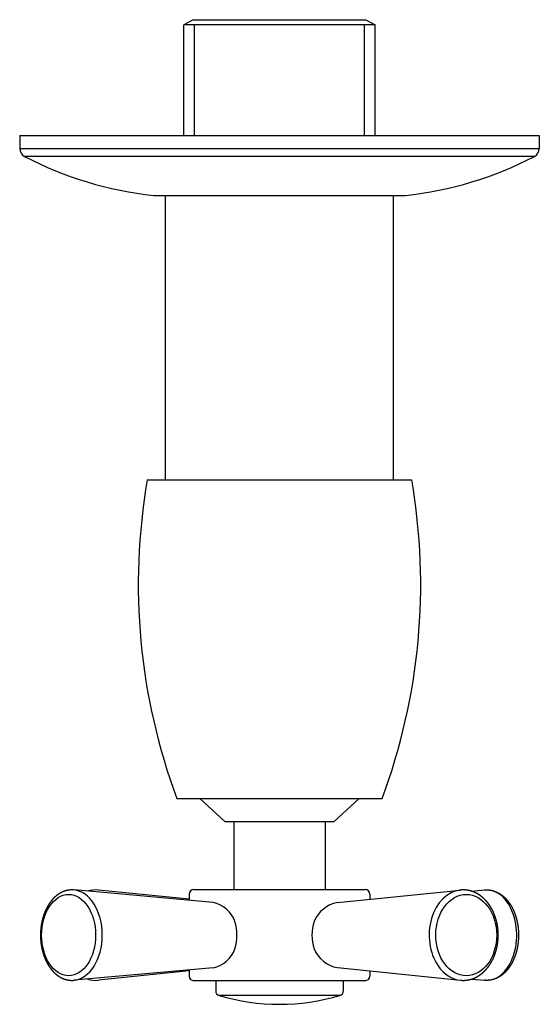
# Model space of a CAD drawing. Header units: millimetres. Extents: x -0.029 to 0.029, y -0.095 to 0.013.
import ezdxf

# ---------------------------------------------------------------- set-up
doc = ezdxf.new("R2010")
doc.units = ezdxf.units.MM
doc.layers.add('BLOCKS', color=3, linetype='Continuous')

msp = doc.modelspace()

# ---------------------------------------------------------------- linework, layer by layer
at = {"layer": 'BLOCKS'}
for p, q in [((-0.009477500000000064, 0.01272809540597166), (-0.01047750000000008, 0.01215074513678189)), ((-0.01047750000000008, 0), (-0.01047750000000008, 0.01215074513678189)), ((0.01047749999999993, 0.01215074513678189), (-0.01047750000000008, 0.01215074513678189)), ((-0.009477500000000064, 0.01272809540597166), (0.009477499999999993, 0.01272809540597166)), ((-0.00931500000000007, 0), (-0.00931500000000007, 0.01215074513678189)), ((0.009314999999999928, 0), (0.009314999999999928, 0.01215074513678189)), ((0.009477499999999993, 0.01272809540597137), (0.01047749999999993, 0.01215074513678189)), ((0.01047749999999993, 0), (0.01047749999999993, 0.01215074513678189)), ((-0.02850000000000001, 0), (-0.02850000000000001, -0.001398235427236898)), ((-0.02850000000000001, 0), (0, 0)), ((0, 0), (0.02850000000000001, 0)), ((0.02850000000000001, 0), (0.02850000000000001, -0.001398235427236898)), ((-0.02850000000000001, -0.001398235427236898), (0, -0.001398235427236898)), ((0, -0.001398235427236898), (0.02850000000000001, -0.001398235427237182)), ((0, -0.002285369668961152), (-0.0279615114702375, -0.002285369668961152)), ((0.02796151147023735, -0.002285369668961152), (0, -0.002285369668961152)), ((-0.01380378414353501, -0.006567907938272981), (0, -0.006567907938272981)), ((-0.01375, -0.006570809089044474), (0.01375, -0.006570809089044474)), ((-0.0125, -0.03777190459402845), (-0.0125, -0.006570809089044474)), ((0, -0.006567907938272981), (0.01380378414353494, -0.006567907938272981)), ((0.0125, -0.03777190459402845), (0.0125, -0.006570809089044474)), ((-0.01450000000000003, -0.03777190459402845), (0.01450000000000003, -0.03777190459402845)), ((-0.01125, -0.07277190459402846), (0.01125, -0.07277190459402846)), ((-0.006000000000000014, -0.07527190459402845), (-0.00875, -0.07277190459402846)), ((0.006000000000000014, -0.07527190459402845), (0.00875, -0.07277190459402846)), ((-0.006000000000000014, -0.07527190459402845), (0.006000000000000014, -0.07527190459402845)), ((-0.005000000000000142, -0.07527190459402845), (-0.005000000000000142, -0.08275190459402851)), ((0.005, -0.07527190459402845), (0.005, -0.08275190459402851)), ((-0.007268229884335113, -0.08417740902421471), (-0.02253793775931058, -0.08279685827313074)), ((-0.009900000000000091, -0.08381924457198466), (-0.01984697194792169, -0.0828024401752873)), ((-0.00940000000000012, -0.08275190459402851), (0.009399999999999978, -0.08275190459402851)), ((0.006355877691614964, -0.08418153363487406), (0.01984697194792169, -0.0828024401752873)), ((0.02107142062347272, -0.08292944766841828), (0.02253793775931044, -0.08279685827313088)), ((-0.009900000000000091, -0.08325190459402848), (-0.009900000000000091, -0.08393946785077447)), ((0.009899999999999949, -0.08325190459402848), (0.009899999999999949, -0.08381924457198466)), ((-0.007268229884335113, -0.09132640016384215), (-0.02253793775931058, -0.09270695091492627)), ((-0.009900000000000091, -0.09168456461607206), (-0.01984697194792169, -0.09270136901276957)), ((-0.009900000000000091, -0.0915643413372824), (-0.009900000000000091, -0.09225190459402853)), ((0.006355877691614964, -0.09132227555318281), (0.01984697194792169, -0.09270136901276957)), ((0.009899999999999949, -0.09168456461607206), (0.009899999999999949, -0.09225190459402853)), ((0.009399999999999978, -0.0927519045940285), (-0.00940000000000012, -0.0927519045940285)), ((-0.007000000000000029, -0.0927519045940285), (-0.007000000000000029, -0.09388421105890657)), ((0.007000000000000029, -0.0927519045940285), (0.007000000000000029, -0.09388421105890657)), ((0.02107142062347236, -0.09257436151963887), (0.02253793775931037, -0.09270695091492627)), ((0, -0.09436670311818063), (-0.00663115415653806, -0.09436670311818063)), ((0.00663115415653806, -0.09436670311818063), (0, -0.09436670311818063))]:
    msp.add_line(p, q, dxfattribs=at)
for centre, radius, start, end in [((-0.0275, -0.001398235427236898), 0.001, 180, 242.5153170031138), ((0.0275, -0.001398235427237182), 0.001, 297.4846829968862, 0), ((-0.009501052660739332, 0.03319999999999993), 0.04, 242.5153170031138, 263.8248431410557), ((0.009501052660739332, 0.03319999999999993), 0.04, 276.1751568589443, 297.4846829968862), ((-0.01375, -0.006070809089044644), 0.0005, 263.8248431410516, 270), ((0.01375, -0.006070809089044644), 0.0005, 270, 276.1751568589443), ((0.05176984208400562, -0.04926916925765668), 0.06725978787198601, 170.1576296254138, 200.452589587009), ((-0.05176984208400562, -0.04926916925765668), 0.06725978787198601, 339.547410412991, 9.842370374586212), ((-0.02015089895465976, -0.08582932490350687), 0.003042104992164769, 84.26619576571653, 107.6117816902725), ((-0.00940000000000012, -0.08325190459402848), 0.0005, 90, 180), ((0.009399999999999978, -0.08325190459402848), 0.0005, 0, 90), ((-0.007933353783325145, -0.08735140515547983), 0.003242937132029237, 20.03398354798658, 78.16469223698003), ((0.006964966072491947, -0.08754062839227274), 0.003413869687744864, 100.2774997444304, 157.6135101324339), ((-0.007933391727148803, -0.0881523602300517), 0.003242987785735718, 281.8358051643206, 339.9655190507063), ((0.006964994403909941, -0.0879631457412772), 0.003413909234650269, 202.3868527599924, 259.7221373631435), ((-0.02015127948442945, -0.08968179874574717), 0.003034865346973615, 252.3531572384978, 275.7547486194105), ((-0.00940000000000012, -0.09225190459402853), 0.0005, 180, 270), ((0.009399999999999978, -0.09225190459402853), 0.0005, 270, 0), ((-0.006499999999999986, -0.09388421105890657), 0.0005, 180, 254.7929265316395), ((0.006499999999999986, -0.09388421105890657), 0.0005, 285.2070734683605, 0), ((-7.105427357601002e-17, -0.07237837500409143), 0.02296647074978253, 253.2179443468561, 286.7820556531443)]:
    msp.add_arc(centre, radius, start, end, dxfattribs=at)
for centre, major_axis, ratio, start_param, end_param in [((-0.02273481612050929, -0.0877519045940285), (1.237820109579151e-17, -0.004963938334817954), 0.6629248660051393, 0.05986413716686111, 3.081728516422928), ((0.02013057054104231, -0.0877519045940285), (-1.883800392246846e-18, -0.004963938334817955), 0.7486859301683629, 3.217976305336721, 5.455260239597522), ((0.02273481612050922, -0.0877519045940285), (-2.155870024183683e-17, -0.004963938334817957), 0.662924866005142, 0.8730590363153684, 3.20145679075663), ((-0.02313439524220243, -0.0877519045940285), (1.113422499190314e-17, -0.004465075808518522), 0.6629248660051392, 1.570796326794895, 7.853981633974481), ((0.0204843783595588, -0.0877519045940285), (-1.694483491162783e-18, -0.004465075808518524), 0.7486859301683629, 1.570796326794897, 7.853981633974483), ((-0.007012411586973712, -0.08775190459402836), (8.839913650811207e-18, -0.00354500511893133), 0.6629248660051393, 1.130328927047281, 2.011263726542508), ((0.006209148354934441, -0.0877519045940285), (-1.345319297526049e-18, -0.00354500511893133), 0.7486859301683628, 4.271921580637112, 5.152856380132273), ((0.02013057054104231, -0.0877519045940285), (-1.883800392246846e-18, -0.004963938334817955), 0.7486859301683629, 5.455260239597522, 6.206801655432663), ((0.02273481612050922, -0.0877519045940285), (-2.155870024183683e-17, -0.004963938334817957), 0.662924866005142, 6.223321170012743, 7.156244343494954)]:
    msp.add_ellipse(centre, major_axis=major_axis, ratio=ratio, start_param=start_param, end_param=end_param, dxfattribs=at)
for points, knots in [([(-0.02253793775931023, -0.08279685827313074), (-0.02264401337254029, -0.08278956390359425), (-0.02275025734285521, -0.0827868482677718), (-0.02285651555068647, -0.08278871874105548), (-0.02296263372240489, -0.08279517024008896), (-0.0230684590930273, -0.08280618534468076), (-0.02317384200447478, -0.08282173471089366), (-0.0232786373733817, -0.08284177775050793), (-0.02338270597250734, -0.0828662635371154), (-0.0234859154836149, -0.08289513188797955), (-0.02358814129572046, -0.08292831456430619), (-0.02369235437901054, -0.08296695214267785), (-0.02379528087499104, -0.08301000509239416), (-0.02389681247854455, -0.08305738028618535), (-0.02399685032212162, -0.08310898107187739), (-0.02409530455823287, -0.08316470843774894), (-0.02419209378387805, -0.08322446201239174), (-0.02428714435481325, -0.08328814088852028), (-0.02438038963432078, -0.08335564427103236), (-0.02447176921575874, -0.08342687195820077), (-0.02456122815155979, -0.08350172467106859), (-0.02465579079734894, -0.08358667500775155), (-0.02474798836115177, -0.08367563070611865), (-0.02483776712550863, -0.08376847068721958), (-0.02492507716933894, -0.08386507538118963), (-0.02500987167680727, -0.08396532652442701), (-0.0250921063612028, -0.08406910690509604), (-0.02517173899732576, -0.08417630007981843), (-0.02524872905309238, -0.08428679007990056), (-0.02532303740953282, -0.08440046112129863), (-0.02539462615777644, -0.08451719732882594), (-0.02545978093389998, -0.08463028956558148), (-0.02552244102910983, -0.08474591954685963), (-0.02558257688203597, -0.08486398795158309), (-0.02564015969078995, -0.08498439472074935), (-0.02569516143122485, -0.08510703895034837), (-0.02574755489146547, -0.08523181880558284), (-0.02579731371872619, -0.08535863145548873), (-0.02584441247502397, -0.08548737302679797), (-0.0258888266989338, -0.08561793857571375), (-0.02593053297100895, -0.08575022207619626), (-0.02596950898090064, -0.08588411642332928), (-0.02600588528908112, -0.08602010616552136), (-0.02603946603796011, -0.08615750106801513), (-0.02607023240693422, -0.08629618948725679), (-0.02609816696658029, -0.0864360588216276), (-0.02612325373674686, -0.08657699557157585), (-0.02614547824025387, -0.08671888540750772), (-0.02616482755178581, -0.0868616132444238), (-0.02618129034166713, -0.08700506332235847), (-0.02619485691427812, -0.08714911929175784), (-0.02620551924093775, -0.08729366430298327), (-0.02621327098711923, -0.0874385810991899), (-0.02621842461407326, -0.0875979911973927), (-0.02622005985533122, -0.087757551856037), (-0.02621817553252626, -0.08791710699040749), (-0.02621277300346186, -0.08807650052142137), (-0.02620385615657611, -0.08823557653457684), (-0.02619143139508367, -0.08839417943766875), (-0.02617550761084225, -0.08855215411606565), (-0.02615609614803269, -0.08870934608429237), (-0.0261332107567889, -0.08886560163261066), (-0.02610686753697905, -0.08902076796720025), (-0.02607705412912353, -0.08917484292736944), (-0.02604381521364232, -0.08932752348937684), (-0.02600717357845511, -0.08947865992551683), (-0.02596715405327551, -0.08962810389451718), (-0.02592378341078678, -0.0897757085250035), (-0.02587709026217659, -0.08992132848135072), (-0.02582710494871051, -0.09006482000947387), (-0.02577385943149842, -0.09020604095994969), (-0.0257173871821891, -0.09034485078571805), (-0.02565772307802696, -0.090481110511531), (-0.02560072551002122, -0.09060269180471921), (-0.02554114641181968, -0.09072194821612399), (-0.02547901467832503, -0.09083877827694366), (-0.02541435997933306, -0.0909530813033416), (-0.02534721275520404, -0.09106475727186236), (-0.02527760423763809, -0.09117370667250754), (-0.02520556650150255, -0.09127983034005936), (-0.02513113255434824, -0.09138302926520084), (-0.0250543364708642, -0.091483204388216), (-0.02497521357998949, -0.091580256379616), (-0.02489380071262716, -0.09167408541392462), (-0.02480370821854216, -0.09177130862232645), (-0.02471106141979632, -0.09186455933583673), (-0.0246159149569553, -0.09195370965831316), (-0.02451832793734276, -0.09203862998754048), (-0.02441836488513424, -0.09211918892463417), (-0.02431609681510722, -0.09219525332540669), (-0.02421160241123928, -0.09226668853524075), (-0.02410496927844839, -0.09233335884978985), (-0.02399629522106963, -0.09239512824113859), (-0.02388568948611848, -0.09245186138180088), (-0.02378156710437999, -0.09249982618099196), (-0.02367599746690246, -0.09254324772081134), (-0.02356909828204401, -0.09258202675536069), (-0.02346099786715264, -0.09261606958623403), (-0.02335183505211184, -0.09264528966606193), (-0.02324175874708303, -0.09266960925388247), (-0.02313092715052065, -0.09268896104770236), (-0.02301950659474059, -0.09270328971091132), (-0.02290767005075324, -0.09271255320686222), (-0.02279559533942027, -0.09271672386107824), (-0.02270963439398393, -0.09271646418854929), (-0.02262372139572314, -0.09271320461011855), (-0.02253793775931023, -0.09270695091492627)], [3.08172851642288, 3.08172851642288, 3.110342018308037, 3.138955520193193, 3.167569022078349, 3.196182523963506, 3.224796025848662, 3.253409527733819, 3.282023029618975, 3.310636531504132, 3.339250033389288, 3.367863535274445, 3.397355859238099, 3.426848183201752, 3.456340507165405, 3.485832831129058, 3.515325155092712, 3.544817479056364, 3.574309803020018, 3.603802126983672, 3.633294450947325, 3.662786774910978, 3.694693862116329, 3.726600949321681, 3.758508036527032, 3.790415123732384, 3.822322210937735, 3.854229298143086, 3.886136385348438, 3.91804347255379, 3.949950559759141, 3.981857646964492, 4.012026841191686, 4.042196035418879, 4.072365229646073, 4.102534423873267, 4.13270361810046, 4.162872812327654, 4.193042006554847, 4.223211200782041, 4.253380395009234, 4.283549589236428, 4.313718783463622, 4.344019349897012, 4.374319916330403, 4.404620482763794, 4.434921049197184, 4.465221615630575, 4.495522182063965, 4.525822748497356, 4.556123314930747, 4.586423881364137, 4.616724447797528, 4.647025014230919, 4.680295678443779, 4.713566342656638, 4.746837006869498, 4.780107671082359, 4.813378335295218, 4.846648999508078, 4.879919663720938, 4.913190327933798, 4.946460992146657, 4.979731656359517, 5.01303479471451, 5.046337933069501, 5.079641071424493, 5.112944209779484, 5.146247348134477, 5.179550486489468, 5.21285362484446, 5.246156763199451, 5.279459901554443, 5.312763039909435, 5.34304802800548, 5.373333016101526, 5.403618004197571, 5.433902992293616, 5.464187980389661, 5.494472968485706, 5.524757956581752, 5.555042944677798, 5.585327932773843, 5.615612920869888, 5.645897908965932, 5.67847703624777, 5.711056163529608, 5.743635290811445, 5.776214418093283, 5.808793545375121, 5.841372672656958, 5.873951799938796, 5.906530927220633, 5.939110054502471, 5.971689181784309, 6.001881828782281, 6.032074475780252, 6.062267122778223, 6.092459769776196, 6.122652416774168, 6.152845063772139, 6.183037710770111, 6.213230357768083, 6.243423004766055, 6.273615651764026, 6.29676024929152, 6.319904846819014, 6.343049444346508, 6.343049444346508]), ([(0.01984697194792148, -0.09270136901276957), (0.01996631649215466, -0.09271117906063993), (0.02008589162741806, -0.09271623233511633), (0.02020554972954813, -0.09271651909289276), (0.02032514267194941, -0.09271203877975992), (0.02044452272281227, -0.09270280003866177), (0.02056354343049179, -0.0926888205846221), (0.02068206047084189, -0.0926701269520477), (0.02079993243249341, -0.09264675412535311), (0.02091702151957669, -0.09261874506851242), (0.02103319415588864, -0.09258615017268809), (0.02114990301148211, -0.09254848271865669), (0.0212654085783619, -0.09250622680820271), (0.02137958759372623, -0.09245945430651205), (0.0214923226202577, -0.0924082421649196), (0.02160350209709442, -0.09235267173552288), (0.02171302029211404, -0.09229282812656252), (0.02182077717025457, -0.09222879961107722), (0.02192667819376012, -0.0921606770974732), (0.02203063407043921, -0.09208855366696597), (0.02213256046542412, -0.09201252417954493), (0.02223703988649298, -0.09192882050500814), (0.02233911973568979, -0.09184105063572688), (0.02243871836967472, -0.09174932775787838), (0.02253575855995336, -0.09165376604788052), (0.0226301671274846, -0.09155448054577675), (0.02272187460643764, -0.09145158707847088), (0.02281081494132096, -0.0913452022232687), (0.02289692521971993, -0.0912354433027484), (0.02298014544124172, -0.09112242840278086), (0.02306041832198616, -0.0910062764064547), (0.02314016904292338, -0.09088315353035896), (0.02321666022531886, -0.09075694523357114), (0.02328983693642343, -0.09062778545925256), (0.0233596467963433, -0.09049580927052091), (0.02342603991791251, -0.09036115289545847), (0.02348896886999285, -0.09022395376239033), (0.02354838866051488, -0.09008435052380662), (0.02360425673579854, -0.08994248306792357), (0.02365653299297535, -0.08979849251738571), (0.02370517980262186, -0.08965252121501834), (0.02374663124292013, -0.089516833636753), (0.02378496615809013, -0.08937970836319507), (0.02382016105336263, -0.08924125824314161), (0.02385219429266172, -0.08910159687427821), (0.02388104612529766, -0.08896083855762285), (0.02390669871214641, -0.08881909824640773), (0.02392913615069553, -0.08867649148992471), (0.02394834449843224, -0.08853313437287), (0.02396431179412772, -0.08838914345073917), (0.02397702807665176, -0.08824463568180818), (0.02398648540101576, -0.08809972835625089), (0.02399268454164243, -0.08795432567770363), (0.02399560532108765, -0.08780875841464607), (0.0239952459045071, -0.0876631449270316), (0.02399160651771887, -0.08751760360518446), (0.02398468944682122, -0.08737225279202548), (0.02397449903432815, -0.08722721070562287), (0.0239610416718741, -0.08708259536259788), (0.0239443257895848, -0.0869385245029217), (0.02392436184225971, -0.08679511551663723), (0.02390116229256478, -0.08665248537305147), (0.02387474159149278, -0.08651075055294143), (0.02384512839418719, -0.08637008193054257), (0.02381233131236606, -0.08623053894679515), (0.02377637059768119, -0.08609223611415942), (0.02373726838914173, -0.08595528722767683), (0.02369504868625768, -0.08581980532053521), (0.02364973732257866, -0.08568590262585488), (0.02360136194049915, -0.08555369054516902), (0.02354995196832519, -0.08542327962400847), (0.02349553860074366, -0.08529477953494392), (0.02343815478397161, -0.08516829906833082), (0.02337783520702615, -0.08504394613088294), (0.02331493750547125, -0.08492242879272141), (0.02324920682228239, -0.08480322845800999), (0.02318068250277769, -0.0846864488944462), (0.02310940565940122, -0.0845721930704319), (0.02303541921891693, -0.0844605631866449), (0.02295876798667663, -0.08435166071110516), (0.0228794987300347, -0.08424558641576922), (0.02279766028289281, -0.0841424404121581), (0.0227133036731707, -0.08404232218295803), (0.0226264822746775, -0.08394533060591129), (0.02253725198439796, -0.08385156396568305), (0.02243864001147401, -0.0837544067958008), (0.0223373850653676, -0.08366121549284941), (0.02223356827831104, -0.08357210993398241), (0.02212727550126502, -0.08348720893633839), (0.0220185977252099, -0.08340663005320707), (0.02190763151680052, -0.08333048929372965), (0.02179447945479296, -0.0832589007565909), (0.02167925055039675, -0.08319197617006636), (0.02156206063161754, -0.08312982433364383), (0.02144303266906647, -0.08307255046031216), (0.02132784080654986, -0.08302253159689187), (0.02121121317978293, -0.08297713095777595), (0.02109327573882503, -0.0829364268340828), (0.02097416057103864, -0.08290049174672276), (0.02085400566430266, -0.08286939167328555), (0.02073295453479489, -0.0828431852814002), (0.02061115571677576, -0.08282192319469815), (0.02048876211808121, -0.08280564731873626), (0.02036593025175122, -0.08279439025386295), (0.02024281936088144, -0.08278817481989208), (0.02014376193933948, -0.08278684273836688), (0.02004471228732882, -0.08278877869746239), (0.01994575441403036, -0.08279398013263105), (0.01984697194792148, -0.0828024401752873)], [6.206801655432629, 6.206801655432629, 6.236637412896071, 6.266473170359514, 6.296308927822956, 6.326144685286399, 6.355980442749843, 6.385816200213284, 6.415651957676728, 6.445487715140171, 6.475323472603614, 6.505159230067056, 6.535406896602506, 6.565654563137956, 6.595902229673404, 6.626149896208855, 6.656397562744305, 6.686645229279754, 6.716892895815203, 6.747140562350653, 6.777388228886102, 6.807635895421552, 6.83931255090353, 6.87098920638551, 6.902665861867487, 6.934342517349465, 6.966019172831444, 6.997695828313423, 7.029372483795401, 7.06104913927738, 7.092725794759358, 7.124402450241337, 7.157116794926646, 7.189831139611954, 7.222545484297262, 7.255259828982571, 7.287974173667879, 7.320688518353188, 7.353402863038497, 7.386117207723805, 7.418831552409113, 7.451545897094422, 7.481591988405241, 7.51163807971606, 7.54168417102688, 7.571730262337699, 7.601776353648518, 7.631822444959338, 7.661868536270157, 7.691914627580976, 7.721960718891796, 7.752006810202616, 7.782052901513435, 7.81214311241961, 7.842233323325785, 7.872323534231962, 7.902413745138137, 7.932503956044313, 7.962594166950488, 7.992684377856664, 8.02277458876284, 8.052864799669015, 8.08295501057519, 8.113045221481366, 8.143123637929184, 8.173202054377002, 8.20328047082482, 8.23335888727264, 8.263437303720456, 8.293515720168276, 8.323594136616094, 8.353672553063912, 8.38375096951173, 8.413829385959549, 8.443907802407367, 8.473836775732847, 8.50376574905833, 8.533694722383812, 8.563623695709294, 8.593552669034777, 8.62348164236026, 8.65341061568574, 8.683339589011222, 8.713268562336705, 8.743197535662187, 8.77312650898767, 8.805322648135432, 8.837518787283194, 8.869714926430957, 8.90191106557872, 8.934107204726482, 8.966303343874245, 8.998499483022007, 9.03069562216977, 9.062891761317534, 9.095087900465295, 9.125815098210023, 9.156542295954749, 9.187269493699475, 9.217996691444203, 9.24872388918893, 9.279451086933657, 9.310178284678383, 9.34090548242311, 9.371632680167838, 9.402359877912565, 9.427060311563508, 9.45176074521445, 9.476461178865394, 9.501161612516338, 9.501161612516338]), ([(0.02253793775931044, -0.08279685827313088), (0.02264401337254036, -0.08278956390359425), (0.02275025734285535, -0.0827868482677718), (0.02285651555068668, -0.08278871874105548), (0.02296263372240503, -0.0827951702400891), (0.02306845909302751, -0.0828061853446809), (0.02317384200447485, -0.08282173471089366), (0.02327863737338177, -0.08284177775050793), (0.02338270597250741, -0.08286626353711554), (0.02348591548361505, -0.08289513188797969), (0.02358814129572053, -0.08292831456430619), (0.02369235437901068, -0.082966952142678), (0.02379528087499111, -0.0830100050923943), (0.02389681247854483, -0.08305738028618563), (0.02399685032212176, -0.08310898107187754), (0.02409530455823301, -0.08316470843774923), (0.02419209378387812, -0.08322446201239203), (0.02428714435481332, -0.0832881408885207), (0.02438038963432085, -0.08335564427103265), (0.02447176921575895, -0.08342687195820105), (0.02456122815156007, -0.08350172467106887), (0.02465579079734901, -0.08358667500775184), (0.02474798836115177, -0.08367563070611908), (0.02483776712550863, -0.08376847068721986), (0.02492507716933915, -0.08386507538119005), (0.02500987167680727, -0.0839653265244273), (0.02509210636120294, -0.08406910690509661), (0.02517173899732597, -0.0841763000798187), (0.02524872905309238, -0.08428679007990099), (0.02532303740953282, -0.08440046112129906), (0.02539462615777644, -0.08451719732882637), (0.02545978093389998, -0.08463028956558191), (0.02552244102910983, -0.08474591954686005), (0.02558257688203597, -0.08486398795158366), (0.02564015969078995, -0.08498439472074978), (0.02569516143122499, -0.08510703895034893), (0.02574755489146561, -0.08523181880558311), (0.02579731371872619, -0.08535863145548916), (0.02584441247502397, -0.0854873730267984), (0.0258888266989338, -0.08561793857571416), (0.02593053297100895, -0.08575022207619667), (0.02596950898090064, -0.08588411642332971), (0.02600588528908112, -0.08602010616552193), (0.02603946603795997, -0.08615750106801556), (0.02607023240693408, -0.08629618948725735), (0.02609816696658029, -0.08643605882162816), (0.02612325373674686, -0.08657699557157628), (0.02614547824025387, -0.08671888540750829), (0.02616482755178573, -0.08686161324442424), (0.02618129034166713, -0.0870050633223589), (0.02619485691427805, -0.08714911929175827), (0.02620551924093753, -0.0872936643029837), (0.02621327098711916, -0.08743858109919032), (0.02621842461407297, -0.08759799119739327), (0.02622005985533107, -0.08775755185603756), (0.02621817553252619, -0.08791710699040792), (0.02621277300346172, -0.08807650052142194), (0.02620385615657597, -0.0882355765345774), (0.02619143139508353, -0.08839417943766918), (0.02617550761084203, -0.08855215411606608), (0.02615609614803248, -0.08870934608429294), (0.02613321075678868, -0.08886560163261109), (0.02610686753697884, -0.08902076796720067), (0.02607705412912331, -0.08917484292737), (0.02604381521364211, -0.0893275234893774), (0.02600717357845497, -0.08947865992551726), (0.02596715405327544, -0.08962810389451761), (0.02592378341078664, -0.08977570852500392), (0.02587709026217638, -0.08992132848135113), (0.02582710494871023, -0.09006482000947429), (0.02577385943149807, -0.09020604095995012), (0.02571738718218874, -0.09034485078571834), (0.02565772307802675, -0.09048111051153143), (0.02560072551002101, -0.09060269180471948), (0.02554114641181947, -0.09072194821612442), (0.02547901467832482, -0.09083877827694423), (0.02541435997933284, -0.09095308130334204), (0.02534721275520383, -0.09106475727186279), (0.02527760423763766, -0.09117370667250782), (0.02520556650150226, -0.09127983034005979), (0.02513113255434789, -0.09138302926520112), (0.02505433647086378, -0.09148320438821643), (0.02497521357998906, -0.09158025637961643), (0.02489380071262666, -0.09167408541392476), (0.02480370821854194, -0.09177130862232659), (0.0247110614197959, -0.09186455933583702), (0.02461591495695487, -0.0919537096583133), (0.02451832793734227, -0.09203862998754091), (0.02441836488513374, -0.09211918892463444), (0.02431609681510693, -0.09219525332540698), (0.02421160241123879, -0.09226668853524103), (0.0241049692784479, -0.09233335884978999), (0.02399629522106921, -0.09239512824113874), (0.02388568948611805, -0.09245186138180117), (0.02378156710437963, -0.09249982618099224), (0.02367599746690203, -0.09254324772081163), (0.02356909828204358, -0.09258202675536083), (0.02346099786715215, -0.09261606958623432), (0.02335183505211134, -0.09264528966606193), (0.0232417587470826, -0.09266960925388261), (0.02313092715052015, -0.09268896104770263), (0.02301950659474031, -0.09270328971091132), (0.02290767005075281, -0.09271255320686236), (0.02279559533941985, -0.09271672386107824), (0.02270963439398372, -0.09271646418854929), (0.02262372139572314, -0.09271320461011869), (0.02253793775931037, -0.09270695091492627)], [3.081728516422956, 3.081728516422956, 3.110342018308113, 3.13895552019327, 3.167569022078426, 3.196182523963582, 3.224796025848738, 3.253409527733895, 3.282023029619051, 3.310636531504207, 3.339250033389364, 3.36786353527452, 3.397355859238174, 3.426848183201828, 3.456340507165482, 3.485832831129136, 3.51532515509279, 3.544817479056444, 3.574309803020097, 3.603802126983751, 3.633294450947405, 3.662786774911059, 3.694693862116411, 3.726600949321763, 3.758508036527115, 3.790415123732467, 3.822322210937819, 3.854229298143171, 3.886136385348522, 3.918043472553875, 3.949950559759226, 3.981857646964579, 4.012026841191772, 4.042196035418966, 4.072365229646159, 4.102534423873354, 4.132703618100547, 4.162872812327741, 4.193042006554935, 4.223211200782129, 4.253380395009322, 4.283549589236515, 4.31371878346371, 4.3440193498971, 4.37431991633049, 4.404620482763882, 4.434921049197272, 4.465221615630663, 4.495522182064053, 4.525822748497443, 4.556123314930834, 4.586423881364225, 4.616724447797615, 4.647025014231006, 4.680295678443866, 4.713566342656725, 4.746837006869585, 4.780107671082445, 4.813378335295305, 4.846648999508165, 4.879919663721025, 4.913190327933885, 4.946460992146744, 4.979731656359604, 5.013034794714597, 5.046337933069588, 5.079641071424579, 5.112944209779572, 5.146247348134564, 5.179550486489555, 5.212853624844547, 5.246156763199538, 5.27945990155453, 5.312763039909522, 5.343048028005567, 5.373333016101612, 5.403618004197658, 5.433902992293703, 5.464187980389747, 5.494472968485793, 5.524757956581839, 5.555042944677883, 5.585327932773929, 5.615612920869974, 5.645897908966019, 5.678477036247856, 5.711056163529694, 5.743635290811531, 5.776214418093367, 5.808793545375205, 5.841372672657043, 5.87395179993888, 5.906530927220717, 5.939110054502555, 5.971689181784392, 6.001881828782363, 6.032074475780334, 6.062267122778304, 6.092459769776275, 6.122652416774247, 6.152845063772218, 6.183037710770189, 6.213230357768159, 6.243423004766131, 6.273615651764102, 6.296760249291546, 6.319904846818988, 6.343049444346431, 6.343049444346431])]:
    msp.add_open_spline(points, degree=1, knots=knots, dxfattribs=at)

doc.saveas('drawing.dxf')
